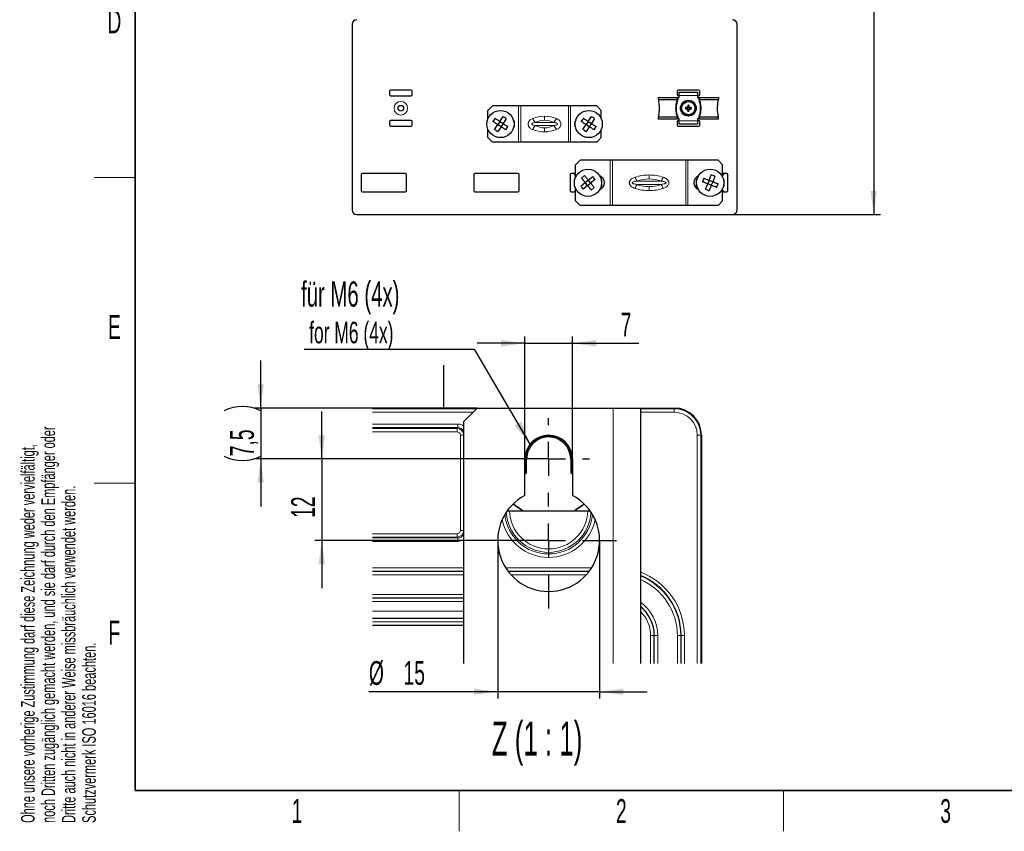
# Paper-space layout 'Blatt3' of a CAD drawing. Header units: millimetres. Extents: x 5 to 418, y 2 to 292.
# Tile 1 of 54: x 9 to 154, y 6 to 126. Entities that reach past the tile are written whole.
import ezdxf

# ---------------------------------------------------------------- set-up
doc = ezdxf.new("R2010")
doc.units = ezdxf.units.MM
doc.layers.add('SLD-0', color=7, linetype='Continuous')
doc.styles.add('SLDTEXTSTYLE0', font='TXT', dxfattribs={"width": 0.605})
doc.styles.add('SLDTEXTSTYLE2', font='TXT', dxfattribs={"width": 0.57})
doc.dimstyles.new('SLDDIMSTYLE0', dxfattribs={"dimtxt": 3.5, "dimasz": 3.5, "dimexe": 0, "dimexo": 0.0625, "dimgap": 0.875, "dimtad": 1, "dimlfac": 3, "dimrnd": 1e-09, "dimzin": 12, "dimdsep": 46, "dimtxsty": 'SLDTEXTSTYLE0', "dimsah": 1, "dimcen": 0.09, "dimadec": 0, "dimazin": 3, "dimtfac": 1, "dimtofl": 0, "dimtmove": 0, "dimatfit": 3, "dimfxl": 1, "dimfrac": 2, "dimtolj": 1, "dimtzin": 12, "dimarcsym": 0})
doc.dimstyles.new('SLDDIMSTYLE3', dxfattribs={"dimtxt": 3.5, "dimasz": 3.5, "dimexe": 0, "dimexo": 0.0625, "dimgap": 0.875, "dimtad": 1, "dimrnd": 1e-09, "dimzin": 12, "dimdsep": 46, "dimtxsty": 'SLDTEXTSTYLE0', "dimsah": 1, "dimcen": 0.09, "dimadec": 0, "dimazin": 3, "dimtfac": 1, "dimtmove": 0, "dimatfit": 0, "dimfxl": 1, "dimfrac": 2, "dimtolj": 1, "dimtzin": 12, "dimarcsym": 0})
doc.dimstyles.new('SLDDIMSTYLE4', dxfattribs={"dimtxt": 0.18, "dimasz": 3.5, "dimexe": 0, "dimexo": 0.0625, "dimgap": 0, "dimtad": 0, "dimtih": 1, "dimtoh": 1, "dimdec": 0, "dimrnd": 1e-09, "dimzin": 0, "dimdsep": 46, "dimtxsty": 'Standard', "dimsah": 1, "dimcen": 0.09, "dimadec": 0, "dimazin": 0, "dimtfac": 3.5, "dimtdec": 0, "dimtofl": 0, "dimtmove": 0, "dimatfit": 3, "dimfxl": 1, "dimfrac": 2, "dimtolj": 1, "dimtzin": 0, "dimarcsym": 0})

# ---------------------------------------------------------------- blocks, each defined once
blk = doc.blocks.new('_D_14')
at = {"layer": 'SLD-0', "color": 7}
for p, q in [((113.3, 244.97), (135.76, 244.97)), ((134.76, 244.97), (134.76, 96.8)), ((113.97, 96.8), (135.76, 96.8))]:
    blk.add_line(p, q, dxfattribs=at)
for centre, start, end in [((132.07, 171.53), 63.4349, 116.5651), ((132.07, 170.24), 243.4349, 296.5651)]:
    blk.add_arc(centre, 6.01, start, end, dxfattribs=at)
for points in [[(134.76, 244.97), (134.3, 241.47), (135.22, 241.47)], [(134.76, 96.8), (135.22, 100.3), (134.3, 100.3)]]:
    blk.add_solid(points, dxfattribs=at)
at = {"layer": 'SLD-0', "color": 7, "insert": (130.25, 164.87), "char_height": 3.5, "attachment_point": 1, "rotation": 90, "style": 'SLDTEXTSTYLE0'}
blk.add_mtext('444,5', dxfattribs=at)
blk = doc.blocks.new('_D_23')
at = {"layer": 'SLD-0', "color": 7}
for p, q in [((83.4, 60.82), (83.4, 78.85)), ((90.4, 60.82), (90.4, 78.85)), ((83.4, 77.85), (76.4, 77.85)), ((83.4, 77.85), (90.4, 77.85)), ((90.4, 77.85), (100.18, 77.85))]:
    blk.add_line(p, q, dxfattribs=at)
for points in [[(83.4, 77.85), (79.9, 78.31), (79.9, 77.39)], [(90.4, 77.85), (93.9, 77.39), (93.9, 78.31)]]:
    blk.add_solid(points, dxfattribs=at)
at = {"layer": 'SLD-0', "color": 7, "insert": (97.51, 82.36), "char_height": 3.5, "attachment_point": 1, "style": 'SLDTEXTSTYLE0'}
blk.add_mtext('7', dxfattribs=at)
blk = doc.blocks.new('_D_24')
at = {"layer": 'SLD-0', "color": 7}
for p, q in [((44.51, 68.32), (44.51, 75.32)), ((76.4, 68.32), (43.51, 68.32)), ((44.51, 68.32), (44.51, 60.82)), ((86.9, 60.82), (43.51, 60.82)), ((44.51, 60.82), (44.51, 53.82))]:
    blk.add_line(p, q, dxfattribs=at)
for centre, start, end in [((41.82, 62.54), 63.4349, 116.5651), ((41.82, 66.6), 243.4349, 296.5651)]:
    blk.add_arc(centre, 6.01, start, end, dxfattribs=at)
for points in [[(44.51, 68.32), (44.97, 71.82), (44.05, 71.82)], [(44.51, 60.82), (44.05, 57.32), (44.97, 57.32)]]:
    blk.add_solid(points, dxfattribs=at)
at = {"layer": 'SLD-0', "color": 7, "insert": (40, 61.23), "char_height": 3.5, "attachment_point": 1, "rotation": 90, "style": 'SLDTEXTSTYLE0'}
blk.add_mtext('7,5', dxfattribs=at)
blk = doc.blocks.new('_D_25')
at = {"layer": 'SLD-0', "color": 7}
for p, q in [((53.5, 60.82), (53.5, 67.82)), ((86.9, 60.82), (52.5, 60.82)), ((53.5, 60.82), (53.5, 48.82)), ((86.9, 48.82), (52.5, 48.82)), ((53.5, 48.82), (53.5, 41.82))]:
    blk.add_line(p, q, dxfattribs=at)
for points in [[(53.5, 60.82), (53.96, 64.32), (53.04, 64.32)], [(53.5, 48.82), (53.04, 45.32), (53.96, 45.32)]]:
    blk.add_solid(points, dxfattribs=at)
at = {"layer": 'SLD-0', "color": 7, "insert": (48.99, 52.15), "char_height": 3.5, "attachment_point": 1, "rotation": 90, "style": 'SLDTEXTSTYLE0'}
blk.add_mtext('12', dxfattribs=at)
blk = doc.blocks.new('_D_26')
at = {"layer": 'SLD-0', "color": 7}
for p, q in [((79.4, 48.82), (79.4, 25.55)), ((94.4, 48.82), (94.4, 25.55)), ((79.4, 26.55), (60.44, 26.55)), ((94.4, 26.55), (79.4, 26.55)), ((94.4, 26.55), (101.4, 26.55))]:
    blk.add_line(p, q, dxfattribs=at)
for points in [[(79.4, 26.55), (75.9, 27.01), (75.9, 26.09)], [(94.4, 26.55), (97.9, 26.09), (97.9, 27.01)]]:
    blk.add_solid(points, dxfattribs=at)
at = {"layer": 'SLD-0', "color": 7, "char_height": 3.5, "attachment_point": 1, "rotation": 359.9999, "style": 'SLDTEXTSTYLE0'}
for s, insert in [('%%c', (60.44, 31.06)), ('15', (65.54, 31.07))]:
    blk.add_mtext(s, dxfattribs=dict(at, insert=insert))
blk = doc.blocks.new('SW_NOTE_0_1')
at = {"layer": 'SLD-0', "color": 0}
blk.add_line((-25.08, 0), (0, 0), dxfattribs=at)
at = {"layer": 'SLD-0', "color": 0, "attachment_point": 1, "style": 'SLDTEXTSTYLE0'}
for s, insert, char_height in [('für M6 (4x)', (-25.53, 9.97), 3.7042), ('for M6 (4x)', (-24.34, 4.04), 3.175)]:
    blk.add_mtext(s, dxfattribs=dict(at, insert=insert, char_height=char_height))
blk = doc.blocks.new('SW_CENTERMARKSYMBOL_10')
at = {"layer": 'SLD-0', "color": 0}
for p, q in [((0, 5), (0, 6)), ((0, 0), (0, 2.5)), ((-5, 0), (-6, 0)), ((0, 0), (-2.5, 0)), ((0, 0), (0, -2.5)), ((0, 0), (2.5, 0)), ((5, 0), (6, 0)), ((0, -7), (0, -5)), ((0, -12), (0, -9.5)), ((-5, -12), (-10, -12)), ((0, -12), (-2.5, -12)), ((0, -12), (0, -14.5)), ((0, -12), (2.5, -12)), ((5, -12), (10, -12)), ((0, -17), (0, -22))]:
    blk.add_line(p, q, dxfattribs=at)

psp = doc.layouts.new('Blatt3')

# ---------------------------------------------------------------- linework, layer by layer
at = {"color": 7, "linetype": 'Continuous', "lineweight": 25}
for p, q in [((57.9703, 124.835), (57.9703, 97.4684)), ((114.6369, 97.4684), (114.6369, 124.835)), ((63.4703, 114.9684), (63.4703, 114.4684)), ((66.6369, 115.135), (63.6369, 115.135)), ((66.8036, 114.4684), (66.8036, 114.9684)), ((105.8036, 114.9684), (105.8036, 114.4684)), ((108.9703, 115.135), (105.9703, 115.135)), ((106.1369, 114.835), (108.8036, 114.835)), ((106.1369, 114.335), (106.1369, 114.835)), ((108.8036, 114.835), (108.8036, 114.335)), ((109.1369, 114.4684), (109.1369, 114.9684)), ((63.6369, 114.3017), (66.6369, 114.3017)), ((103.0369, 114.0517), (103.0369, 113.7484)), ((103.0369, 114.0517), (105.8233, 114.0517)), ((103.0369, 113.7484), (105.8202, 113.7484)), ((105.8202, 113.7484), (105.8233, 113.7482)), ((105.8233, 114.0517), (105.947, 114.0517)), ((105.947, 114.0517), (106.1369, 114.0517)), ((105.9703, 114.3017), (106.1369, 114.3017)), ((106.1369, 114.0517), (106.1369, 114.335)), ((108.8036, 114.335), (108.8036, 114.0517)), ((108.8036, 114.3017), (108.9703, 114.3017)), ((108.8036, 114.0517), (108.9936, 114.0517)), ((108.9936, 114.0517), (109.1173, 114.0517)), ((109.1173, 114.0517), (111.9036, 114.0517)), ((109.1173, 113.7482), (109.1204, 113.7484)), ((109.1204, 113.7484), (111.9036, 113.7484)), ((111.9036, 114.0517), (111.9036, 113.7484)), ((78.6369, 112.8017), (77.9703, 112.135)), ((77.9703, 110.9343), (77.9703, 112.135)), ((82.4848, 112.8017), (78.6369, 112.8017)), ((82.7903, 112.8017), (82.4848, 112.8017)), ((89.8169, 112.8017), (82.7903, 112.8017)), ((90.1224, 112.8017), (89.8169, 112.8017)), ((93.9703, 112.8017), (90.1224, 112.8017)), ((94.6369, 112.135), (93.9703, 112.8017)), ((94.6369, 110.9343), (94.6369, 112.135)), ((107.1135, 112.4826), (107.024, 112.42)), ((107.1135, 112.4826), (107.0292, 112.5521)), ((107.2044, 112.479), (107.1135, 112.4826)), ((107.4148, 112.5285), (107.2044, 112.479)), ((107.2044, 112.479), (107.4102, 112.4129)), ((107.4102, 112.4129), (107.3074, 112.318)), ((107.4148, 112.5285), (107.3199, 112.6312)), ((107.4561, 112.1116), (107.3865, 112.0273)), ((107.4102, 112.4129), (107.4597, 112.2025)), ((107.4809, 112.7342), (107.4148, 112.5285)), ((107.4845, 112.8251), (107.4219, 112.9147)), ((107.4597, 112.2025), (107.4561, 112.1116)), ((107.4561, 112.1116), (107.5187, 112.0221)), ((107.4597, 112.2025), (107.5258, 112.4083)), ((107.4809, 112.7342), (107.4845, 112.8251)), ((107.5304, 112.5239), (107.4809, 112.7342)), ((107.4845, 112.8251), (107.554, 112.9094)), ((107.5258, 112.4083), (107.7362, 112.4578)), ((107.5258, 112.4083), (107.6206, 112.3055)), ((107.5304, 112.5239), (107.6331, 112.6187)), ((107.7362, 112.4578), (107.5304, 112.5239)), ((107.7362, 112.4578), (107.827, 112.4541)), ((107.827, 112.4541), (107.9166, 112.5167)), ((107.827, 112.4541), (107.9113, 112.3846)), ((63.4703, 110.4684), (63.4703, 109.9684)), ((66.6369, 110.635), (63.6369, 110.635)), ((66.8036, 109.9684), (66.8036, 110.4684)), ((79.0098, 110.9921), (78.6999, 110.5177)), ((79.7214, 110.5272), (79.4114, 110.0528)), ((79.7214, 110.5272), (80.1863, 111.2388)), ((79.7214, 110.5272), (80.1958, 110.2173)), ((80.1958, 110.2173), (79.8858, 109.7429)), ((80.6607, 110.9289), (80.1958, 110.2173)), ((81.8036, 110.5517), (81.8036, 109.7184)), ((90.8036, 109.7184), (90.8036, 110.5517)), ((92.0098, 110.9921), (91.6999, 110.5177)), ((92.7214, 110.5272), (92.4114, 110.0528)), ((92.7214, 110.5272), (93.1863, 111.2388)), ((92.7214, 110.5272), (93.1958, 110.2173)), ((93.1958, 110.2173), (92.8858, 109.7429)), ((93.6607, 110.9289), (93.1958, 110.2173)), ((103.0369, 111.1883), (105.8202, 111.1883)), ((103.0369, 111.1883), (103.0369, 110.885)), ((103.0369, 110.885), (105.8233, 110.885)), ((105.8036, 110.4684), (105.8036, 109.9684)), ((105.8233, 111.1886), (105.8202, 111.1883)), ((105.947, 110.885), (105.8233, 110.885)), ((106.1369, 110.885), (105.947, 110.885)), ((106.1369, 110.635), (105.9703, 110.635)), ((106.1369, 110.6017), (106.1369, 110.885)), ((106.1369, 110.1017), (106.1369, 110.6017)), ((108.8036, 110.885), (108.8036, 110.6017)), ((108.9936, 110.885), (108.8036, 110.885)), ((108.9703, 110.635), (108.8036, 110.635)), ((108.8036, 110.6017), (108.8036, 110.1017)), ((109.1173, 110.885), (108.9936, 110.885)), ((109.1204, 111.1883), (109.1173, 111.1886)), ((109.1173, 110.885), (111.9036, 110.885)), ((109.1204, 111.1883), (111.9036, 111.1883)), ((109.1369, 109.9684), (109.1369, 110.4684)), ((111.9036, 110.885), (111.9036, 111.1883)), ((63.6369, 109.8017), (66.6369, 109.8017)), ((77.9703, 108.135), (77.9703, 109.3357)), ((78.9465, 109.3412), (79.4114, 110.0528)), ((79.8858, 109.7429), (79.4114, 110.0528)), ((79.8858, 109.7429), (79.4209, 109.0313)), ((80.5974, 109.278), (80.9074, 109.7524)), ((91.9465, 109.3412), (92.4114, 110.0528)), ((92.8858, 109.7429), (92.4114, 110.0528)), ((92.8858, 109.7429), (92.4209, 109.0313)), ((93.5974, 109.278), (93.9074, 109.7524)), ((94.6369, 108.135), (94.6369, 109.3357)), ((105.9703, 109.8017), (108.9703, 109.8017)), ((108.8036, 110.1017), (106.1369, 110.1017)), ((77.9703, 108.135), (78.6369, 107.4684)), ((82.4848, 107.4684), (78.6369, 107.4684)), ((82.7903, 107.4684), (82.4848, 107.4684)), ((89.8169, 107.4684), (82.7903, 107.4684)), ((90.1224, 107.4684), (89.8169, 107.4684)), ((93.9703, 107.4684), (90.1224, 107.4684)), ((93.9703, 107.4684), (94.6369, 108.135)), ((91.5203, 104.8184), (90.8536, 104.1517)), ((95.9788, 104.8184), (91.5203, 104.8184)), ((96.2873, 104.8184), (95.9788, 104.8184)), ((107.0866, 104.8184), (96.2873, 104.8184)), ((107.3951, 104.8184), (107.0866, 104.8184)), ((111.8536, 104.8184), (107.3951, 104.8184)), ((112.5203, 104.1517), (111.8536, 104.8184)), ((90.8536, 102.2843), (90.8536, 104.1517)), ((112.5203, 102.2843), (112.5203, 104.1517)), ((59.3036, 102.6684), (59.3036, 100.3017)), ((65.8036, 102.835), (59.4703, 102.835)), ((65.9703, 100.3017), (65.9703, 102.6684)), ((75.8703, 102.6684), (75.8703, 100.3017)), ((82.3703, 102.835), (76.0369, 102.835)), ((82.5369, 100.3017), (82.5369, 102.6684)), ((90.0703, 102.6684), (90.0703, 100.3017)), ((90.8536, 102.835), (90.2369, 102.835)), ((90.6869, 102.835), (90.6869, 102.6832)), ((90.6869, 100.996), (90.6869, 101.9741)), ((90.7896, 102.1176), (90.7758, 102.1111)), ((90.8369, 102.6225), (90.8369, 102.835)), ((91.6268, 100.9944), (92.2885, 101.5278)), ((92.1963, 102.5452), (91.7551, 102.1896)), ((92.2885, 101.5278), (92.7297, 101.8834)), ((92.6442, 101.0866), (92.2885, 101.5278)), ((92.7297, 101.8834), (93.3915, 102.4169)), ((92.7297, 101.8834), (93.0854, 101.4423)), ((93.7471, 101.9757), (93.0854, 101.4423)), ((94.4309, 102.4641), (94.4374, 102.4849)), ((94.5981, 102.1111), (94.5843, 102.1176)), ((94.6869, 101.9741), (94.6869, 100.996)), ((108.6869, 100.996), (108.6869, 101.9741)), ((108.7896, 102.1176), (108.7758, 102.1111)), ((108.9365, 102.4849), (108.943, 102.4641)), ((109.7366, 102.1644), (109.5287, 101.6373)), ((110.5273, 101.8526), (110.3194, 101.3254)), ((110.5273, 101.8526), (110.8392, 102.6433)), ((110.5273, 101.8526), (111.0545, 101.6447)), ((111.0545, 101.6447), (110.8466, 101.1175)), ((111.3663, 102.4354), (111.0545, 101.6447)), ((113.1369, 102.835), (112.5203, 102.835)), ((112.5369, 102.835), (112.5369, 102.6225)), ((112.5843, 102.1176), (112.5981, 102.1111)), ((112.6869, 102.6832), (112.6869, 102.835)), ((112.6869, 101.9741), (112.6869, 100.996)), ((113.3036, 100.3017), (113.3036, 102.6684)), ((59.4703, 100.135), (65.8036, 100.135)), ((76.0369, 100.135), (82.3703, 100.135)), ((90.2369, 100.135), (90.8536, 100.135)), ((90.6869, 100.2869), (90.6869, 100.135)), ((90.7896, 100.8524), (90.7758, 100.859)), ((90.8369, 100.135), (90.8369, 100.3476)), ((90.8536, 98.8184), (90.8536, 100.6857)), ((92.6442, 101.0866), (91.9824, 100.5532)), ((92.6442, 101.0866), (93.0854, 101.4423)), ((93.1776, 100.4249), (93.6188, 100.7805)), ((94.4374, 100.4852), (94.4309, 100.5059)), ((94.5843, 100.8524), (94.5981, 100.859)), ((108.7758, 100.859), (108.7896, 100.8524)), ((108.943, 100.5059), (108.9365, 100.4852)), ((110.0076, 100.5347), (110.3194, 101.3254)), ((110.8466, 101.1175), (110.3194, 101.3254)), ((110.8466, 101.1175), (110.5347, 100.3268)), ((111.6373, 100.8056), (111.8452, 101.3328)), ((112.5203, 98.8184), (112.5203, 100.6857)), ((112.5203, 100.135), (113.1369, 100.135)), ((112.5369, 100.3476), (112.5369, 100.135)), ((112.5843, 100.8524), (112.5981, 100.859)), ((112.6869, 100.135), (112.6869, 100.2869)), ((90.8536, 98.8184), (91.5203, 98.1517)), ((111.8536, 98.1517), (112.5203, 98.8184)), ((95.9788, 98.1517), (91.5203, 98.1517)), ((96.2873, 98.1517), (95.9788, 98.1517)), ((107.0866, 98.1517), (96.2873, 98.1517)), ((107.3951, 98.1517), (107.0866, 98.1517)), ((111.8536, 98.1517), (107.3951, 98.1517)), ((58.6369, 96.8017), (113.9703, 96.8017)), ((71.4005, 74.6417), (71.4005, 68.3227)), ((60.9819, 68.3227), (76.4005, 68.3227)), ((76.4005, 68.3227), (74.4005, 66.3227)), ((76.4005, 68.3227), (96.4005, 68.3227)), ((96.4005, 68.3227), (100.4005, 68.3227)), ((100.4005, 68.3227), (105.4005, 68.3227)), ((100.4005, 68.3227), (100.4005, 30.6906)), ((74.4005, 30.6906), (74.4005, 66.3227)), ((109.4005, 64.3227), (109.4005, 30.6906)), ((83.4005, 55.4559), (83.4005, 60.8227)), ((83.5369, 60.8227), (83.5369, 58.8747)), ((83.6505, 58.8103), (83.6505, 60.8227)), ((90.1505, 60.8227), (90.1505, 58.8103)), ((90.2641, 58.8747), (90.2641, 60.8227)), ((90.4005, 60.8227), (90.4005, 55.4559)), ((83.4005, 58.6334), (83.633, 58.7796)), ((83.5369, 58.8747), (83.6505, 58.8103)), ((83.633, 58.7796), (83.6505, 58.8103)), ((90.1505, 58.8103), (90.2641, 58.8747)), ((90.1505, 58.8103), (90.168, 58.7796)), ((90.168, 58.7796), (90.4005, 58.6334)), ((81.155, 53.2005), (92.646, 53.2005)), ((74.4005, 36.3227), (60.9819, 36.3227))]:
    psp.add_line(p, q, dxfattribs=at)
at = {"color": 7, "linetype": 'Continuous', "lineweight": 18}
for p, q in [((105.8233, 113.7482), (105.8233, 114.0517)), ((105.947, 114.0517), (105.947, 113.7265)), ((108.8036, 114.335), (106.1369, 114.335)), ((108.9936, 113.7265), (108.9936, 114.0517)), ((109.1173, 114.0517), (109.1173, 113.7482)), ((82.4848, 107.4684), (82.4848, 112.8017)), ((82.7903, 107.4684), (82.7903, 112.8017)), ((89.8169, 107.4684), (89.8169, 112.8017)), ((90.1224, 107.4684), (90.1224, 112.8017)), ((84.9456, 110.3707), (87.6616, 110.3707)), ((86.3036, 110.6957), (86.3036, 111.2849)), ((105.8233, 110.885), (105.8233, 111.1886)), ((105.947, 111.2102), (105.947, 110.885)), ((106.1369, 110.6017), (108.8036, 110.6017)), ((108.9936, 110.885), (108.9936, 111.2102)), ((109.1173, 111.1886), (109.1173, 110.885)), ((84.9456, 109.8993), (87.6616, 109.8993)), ((86.3036, 109.5744), (86.3036, 108.9851)), ((95.9788, 98.1517), (95.9788, 104.8184)), ((96.2873, 98.1517), (96.2873, 104.8184)), ((107.0866, 98.1517), (107.0866, 104.8184)), ((107.3951, 98.1517), (107.3951, 104.8184)), ((99.9138, 101.7207), (103.4601, 101.7207)), ((101.6869, 102.0457), (101.6869, 102.6349)), ((99.9138, 101.2493), (103.4601, 101.2493)), ((101.6869, 100.9244), (101.6869, 100.3351)), ((60.9819, 68.2091), (76.2869, 68.2091)), ((96.4005, 30.6906), (96.4005, 68.3227)), ((100.4005, 68.2091), (105.4005, 68.2091)), ((105.4005, 68.2091), (105.4005, 68.3227)), ((105.4005, 68.2091), (105.4005, 67.7091)), ((75.787, 67.7091), (60.9819, 67.7091)), ((105.4005, 67.7091), (100.4005, 67.7091)), ((60.9819, 65.9537), (73.5317, 65.9537)), ((73.5317, 65.4537), (60.9819, 65.4537)), ((60.9819, 65.3312), (73.4092, 65.3312)), ((73.4092, 65.3312), (73.5317, 65.4537)), ((73.4092, 64.8313), (73.4092, 65.3312)), ((73.5317, 65.4537), (73.5317, 65.9537)), ((73.4092, 64.8313), (60.9819, 64.8313)), ((74.4005, 64.3314), (73.9091, 64.3314)), ((73.9091, 50.3139), (73.9091, 64.3314)), ((108.787, 30.6906), (108.787, 64.3227)), ((109.2869, 64.3227), (108.787, 64.3227)), ((109.2869, 64.3227), (109.2869, 30.6906)), ((109.2869, 64.3227), (109.4005, 64.3227)), ((83.4005, 60.8227), (83.5369, 60.8227)), ((83.5369, 60.8227), (83.6505, 60.8227)), ((90.2641, 60.8227), (90.1505, 60.8227)), ((90.4005, 60.8227), (90.2641, 60.8227)), ((83.5369, 58.8747), (83.4005, 58.7897)), ((90.4005, 58.7897), (90.2641, 58.8747)), ((60.9819, 49.814), (73.4092, 49.814)), ((73.4092, 49.3141), (60.9819, 49.3141)), ((73.4092, 49.3141), (73.4092, 49.814)), ((73.5317, 49.1916), (73.4092, 49.3141)), ((74.4005, 50.3139), (73.9091, 50.3139)), ((60.9819, 49.1916), (73.5317, 49.1916)), ((73.5317, 48.6917), (60.9819, 48.6917)), ((73.5317, 48.6917), (73.5317, 49.1916)), ((74.4005, 44.814), (60.9819, 44.814)), ((74.4005, 44.3141), (60.9819, 44.3141)), ((74.4005, 44.2701), (60.9819, 44.2701)), ((74.4005, 43.7702), (60.9819, 43.7702)), ((93.2393, 44.814), (80.5617, 44.814)), ((92.8941, 44.3141), (80.9069, 44.3141)), ((92.8607, 44.2701), (80.9402, 44.2701)), ((92.4433, 43.7702), (81.3577, 43.7702)), ((74.4005, 40.8751), (60.9819, 40.8751)), ((74.4005, 40.3752), (60.9819, 40.3752)), ((74.4005, 40.3312), (60.9819, 40.3312)), ((74.4005, 39.8313), (60.9819, 39.8313)), ((60.9819, 38.3926), (74.4005, 38.3926)), ((74.4005, 37.3928), (60.9819, 37.3928)), ((60.9819, 37.3312), (74.4005, 37.3312)), ((74.4005, 36.8313), (60.9819, 36.8313)), ((101.9092, 30.6906), (101.9092, 34.8227)), ((101.9092, 34.8227), (102.4091, 34.8227)), ((102.4091, 30.6906), (102.4091, 34.8227)), ((102.4091, 34.8227), (102.453, 34.8227)), ((102.453, 30.6906), (102.453, 34.8227)), ((102.453, 34.8227), (102.9529, 34.8227)), ((102.9529, 30.6906), (102.9529, 34.8227)), ((105.8481, 34.8227), (106.348, 34.8227)), ((105.8481, 30.6906), (105.8481, 34.8227)), ((106.348, 34.8227), (106.3919, 34.8227)), ((106.348, 30.6906), (106.348, 34.8227)), ((106.3919, 34.8227), (106.8918, 34.8227)), ((106.3919, 30.6906), (106.3919, 34.8227)), ((106.8918, 30.6906), (106.8918, 34.8227))]:
    psp.add_line(p, q, dxfattribs=at)
at = {"color": 7, "linetype": 'Continuous', "lineweight": 25, "flags": 128}
for points in [[(83.1036, 53.2005), (82.8918, 53.3185), (81.6633, 54.1913)], [(81.6759, 54.2035), (81.9126, 54.0072), (83.1406, 53.2005)], [(90.6604, 53.2005), (91.8884, 54.0072), (92.1251, 54.2035)], [(92.1377, 54.1913), (90.9092, 53.3185), (90.6974, 53.2005)]]:
    psp.add_lwpolyline(points, dxfattribs=at)
at = {"color": 7, "linetype": 'Continuous', "lineweight": 18}
psp.add_circle((65.1369, 112.4684), 1, dxfattribs=at)
at = {"color": 7, "linetype": 'Continuous', "lineweight": 25}
for centre, radius in [((107.4703, 112.4684), 1.1667), ((107.4703, 112.4684), 1), ((107.4703, 112.4684), 0.9667), ((65.1369, 112.4684), 0.4167), ((79.8036, 110.135), 2), ((92.8036, 110.135), 2), ((92.6869, 101.485), 2), ((110.6869, 101.485), 2)]:
    psp.add_circle(centre, radius, dxfattribs=at)
for centre, radius, start, end in [((58.6369, 124.835), 0.6667, 90, 180), ((113.9703, 124.835), 0.6667, 0, 90), ((63.6369, 114.9684), 0.1667, 90, 180), ((66.6369, 114.9684), 0.1667, 0, 90), ((105.9703, 114.9684), 0.1667, 90, 180), ((108.9703, 114.9684), 0.1667, 0, 90), ((63.6369, 114.4684), 0.1667, 180, 270), ((66.6369, 114.4684), 0.1667, 270, 360), ((105.9703, 114.4684), 0.1667, 180, 270), ((108.9703, 114.4684), 0.1667, 270, 360), ((114.7164, 112.1795), 7.6962, 177.224509, 178.208984), ((109.671, 119.3326), 7.4021, 249.047083, 251.379026), ((109.1175, 105.4507), 7.4021, 104.054468, 106.38641), ((114.4879, 114.1156), 7.4021, 194.054468, 196.38641), ((114.3345, 110.2677), 7.4021, 159.047083, 161.379026), ((107.7592, 119.7145), 7.6962, 267.224509, 268.208984), ((107.1814, 105.2222), 7.6962, 87.224509, 88.208984), ((100.6061, 114.669), 7.4021, 339.047083, 341.379026), ((100.4526, 110.8212), 7.4021, 14.054468, 16.38641), ((105.8231, 119.486), 7.4021, 284.054468, 286.38641), ((105.2696, 105.6041), 7.4021, 69.047083, 71.379026), ((100.2241, 112.7573), 7.6962, 357.224509, 358.208984), ((63.6369, 110.4684), 0.1667, 90, 180), ((66.6369, 110.4684), 0.1667, 0, 90), ((80.8036, 110.135), 1.0833, 327.45282, 32.54718), ((91.8036, 110.135), 1.0833, 147.45282, 212.54718), ((105.9703, 110.4684), 0.1667, 90, 180), ((108.9703, 110.4684), 0.1667, 0, 90), ((63.6369, 109.9684), 0.1667, 180, 270), ((66.6369, 109.9684), 0.1667, 270, 0), ((105.9703, 109.9684), 0.1667, 180, 270), ((108.9703, 109.9684), 0.1667, 270, 0), ((59.4703, 102.6684), 0.1667, 90, 180), ((65.8036, 102.6684), 0.1667, 0, 90), ((76.0369, 102.6684), 0.1667, 90, 180), ((82.3703, 102.6684), 0.1667, 0, 90), ((90.2369, 102.6684), 0.1667, 90, 180), ((90.6536, 102.385), 0.3, 52.330113, 83.62063), ((90.8369, 101.9741), 0.15, 114.042076, 180), ((94.0203, 101.485), 1.0833, 291.283369, 68.716631), ((94.5369, 101.9741), 0.15, 0, 65.957924), ((109.3536, 101.485), 1.0833, 111.283369, 248.716631), ((108.8369, 101.9741), 0.15, 114.042076, 180), ((112.7203, 102.385), 0.3, 96.37937, 127.669887), ((112.5369, 101.9741), 0.15, 0, 65.957924), ((113.1369, 102.6684), 0.1667, 0, 90), ((59.4703, 100.3017), 0.1667, 180, 270), ((65.8036, 100.3017), 0.1667, 270, 0), ((76.0369, 100.3017), 0.1667, 180, 270), ((82.3703, 100.3017), 0.1667, 270, 0), ((90.2369, 100.3017), 0.1667, 180, 270), ((90.8369, 100.996), 0.15, 180, 245.957924), ((90.6536, 100.585), 0.3, 276.37937, 307.669887), ((94.5369, 100.996), 0.15, 294.042076, 0), ((108.8369, 100.996), 0.15, 180, 245.957924), ((112.7203, 100.585), 0.3, 232.330113, 263.62063), ((112.5369, 100.996), 0.15, 294.042076, 0), ((113.1369, 100.3017), 0.1667, 270, 0), ((58.6369, 97.4684), 0.6667, 180, 270), ((113.9703, 97.4684), 0.6667, 270, 0), ((105.4005, 64.3226), 4, 0.000303, 89.99959), ((86.9005, 60.8227), 3.5, 0.00015, 179.99985), ((86.9005, 60.8227), 3.3636, 0.000163, 179.999837), ((86.9005, 60.8227), 3.25, 0.0001, 179.9999), ((86.9005, 48.8227), 7.5, 117.818146, 62.181854), ((96.9005, 34.8227), 9.4915, 0.000111, 68.361083), ((96.9005, 34.8226), 5.5526, 0.000304, 50.924272)]:
    psp.add_arc(centre, radius, start, end, dxfattribs=at)
at = {"color": 7, "linetype": 'Continuous', "lineweight": 18}
for centre, radius, start, end in [((86.2381, 111.6135), 1.7931, 201.375528, 223.876361), ((86.3036, 107.6957), 3, 90, 116.914792), ((86.3036, 107.6957), 3, 63.085208, 90), ((86.3691, 111.6135), 1.7931, 316.123639, 338.624472), ((86.2381, 108.6565), 1.7931, 136.123639, 158.624472), ((86.3036, 112.5744), 3, 243.085208, 270), ((86.3036, 112.5744), 3, 270, 296.914792), ((86.3691, 108.6565), 1.7931, 21.375528, 43.876361), ((101.6262, 102.9483), 2.107, 197.634414, 215.6346), ((101.6869, 97.0457), 5, 90, 110.770495), ((101.6869, 97.0457), 5, 69.229505, 90), ((101.7476, 102.9483), 2.107, 324.3654, 342.365586), ((101.6262, 100.0218), 2.107, 144.3654, 162.365586), ((101.6869, 105.9244), 5, 249.229505, 270), ((101.6869, 105.9244), 5, 270, 290.770495), ((101.7476, 100.0218), 2.107, 17.634414, 35.6346), ((105.4005, 64.3227), 3.8864, 359.999763, 90.000017), ((105.4005, 64.3227), 3.3865, 0.000216, 89.999784), ((73.4091, 64.3312), 1, 0.009082, 89.991558), ((73.532, 64.4545), 1.4992, 54.595806, 90.009297), ((73.5321, 64.4543), 0.9994, 29.666509, 90.020378), ((73.4092, 64.3314), 0.4999, 359.996782, 90.001937), ((86.9005, 53.3227), 6.4914, 186.031244, 353.968756), ((86.9005, 53.3227), 6.2467, 183.081023, 356.918977), ((86.9005, 53.3227), 5.7468, 181.218443, 358.781557), ((86.9005, 53.3227), 6.9914, 191.810975, 348.189025), ((73.4091, 50.3141), 1, 270.008442, 359.990918), ((73.4093, 50.3139), 0.4998, 269.991267, 0.006598), ((73.532, 50.1911), 0.9995, 269.981404, 330.331708), ((73.5316, 50.192), 1.5003, 270.00462, 305.390277), ((96.9006, 34.8227), 9.9913, 359.999817, 69.494433), ((96.9005, 34.8227), 9.4475, 0.000031, 68.255423), ((96.9005, 34.8227), 8.9476, 0.000054, 66.972777), ((96.9005, 34.8227), 6.0524, 0.000052, 54.670424), ((96.9004, 34.8226), 5.5086, 0.000237, 50.552117), ((96.9005, 34.8227), 5.0087, 0.000152, 45.669799)]:
    psp.add_arc(centre, radius, start, end, dxfattribs=at)
for centre, major_axis, ratio, start_param, end_param in [((86.3036, 108.2849), (3.8333, 0), 0.7826087, 1.57079633, 2.04054806), ((86.3036, 108.2849), (3.8333, 0), 0.7826087, 1.10104459, 1.57079633), ((86.3036, 111.9851), (3.8333, 0), 0.7826087, 4.24263724, 4.71238898), ((86.3036, 111.9851), (3.8333, 0), 0.7826087, 4.71238898, 5.18214072), ((101.6869, 97.6349), (5.8333, 0), 0.85714286, 1.57079633, 1.93330985), ((101.6869, 97.6349), (5.8333, 0), 0.85714286, 1.2082828, 1.57079633), ((101.6869, 105.3351), (5.8333, 0), 0.85714286, 4.34987545, 4.71238898), ((101.6869, 105.3351), (5.8333, 0), 0.85714286, 4.71238898, 5.07490251)]:
    psp.add_ellipse(centre, major_axis=major_axis, ratio=ratio, start_param=start_param, end_param=end_param, dxfattribs=at)
at = {"color": 7, "linetype": 'Continuous', "lineweight": 25}
for points, knots in [([(103.0369, 113.7484), (103.0789, 113.5112), (103.1638, 113.0314), (103.1793, 112.3529), (103.1379, 111.7338), (103.0707, 111.3709), (103.0369, 111.1883)], [0, 0, 0, 0, 0.28121999, 0.56863169, 0.78296729, 1, 1, 1, 1]), ([(105.8233, 113.7482), (105.8373, 113.7457), (105.8653, 113.7409), (105.9099, 113.7331), (105.9373, 113.7283), (105.9461, 113.7267), (105.947, 113.7265)], [0, 0, 0, 0, 0.40397967, 0.80779985, 0.98184659, 1, 1, 1, 1]), ([(109.1173, 113.7482), (109.1033, 113.7457), (109.0752, 113.7409), (109.0306, 113.7331), (109.0032, 113.7282), (108.9944, 113.7267), (108.9936, 113.7265)], [0, 0, 0, 0, 0.40466307, 0.80916563, 0.9818463, 1, 1, 1, 1]), ([(111.9036, 111.1883), (111.8616, 111.4256), (111.7768, 111.9053), (111.7612, 112.5838), (111.8027, 113.2029), (111.8698, 113.5658), (111.9036, 113.7484)], [0, 0, 0, 0, 0.28121999, 0.56863169, 0.78296729, 1, 1, 1, 1]), ([(79.4114, 110.0528), (79.2918, 110.131), (79.0511, 110.2882), (78.8174, 110.4409), (78.6999, 110.5177)], [0, 0, 0, 0, 0.49705285, 1, 1, 1, 1]), ([(79.0098, 110.9921), (79.1259, 110.9162), (79.3596, 110.7635), (79.6003, 110.6063), (79.7214, 110.5272)], [0, 0, 0, 0, 0.497052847, 1, 1, 1, 1]), ([(80.6607, 110.9289), (80.5818, 110.9804), (80.4237, 111.0837), (80.2656, 111.187), (80.1863, 111.2388)], [0, 0, 0, 0, 0.49863245, 1, 1, 1, 1]), ([(80.1958, 110.2173), (80.3154, 110.1391), (80.5561, 109.9818), (80.7898, 109.8292), (80.9074, 109.7524)], [0, 0, 0, 0, 0.49705285, 1, 1, 1, 1]), ([(92.4114, 110.0528), (92.2918, 110.131), (92.0511, 110.2882), (91.8174, 110.4409), (91.6999, 110.5177)], [0, 0, 0, 0, 0.49705285, 1, 1, 1, 1]), ([(92.0098, 110.9921), (92.1259, 110.9162), (92.3596, 110.7635), (92.6003, 110.6063), (92.7214, 110.5272)], [0, 0, 0, 0, 0.497052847, 1, 1, 1, 1]), ([(93.6607, 110.9289), (93.5818, 110.9804), (93.4237, 111.0837), (93.2656, 111.187), (93.1863, 111.2388)], [0, 0, 0, 0, 0.49863245, 1, 1, 1, 1]), ([(93.1958, 110.2173), (93.3154, 110.1391), (93.5561, 109.9818), (93.7898, 109.8292), (93.9074, 109.7524)], [0, 0, 0, 0, 0.49705285, 1, 1, 1, 1]), ([(105.8233, 111.1886), (105.8373, 111.191), (105.8654, 111.1959), (105.91, 111.2037), (105.9373, 111.2085), (105.9461, 111.21), (105.947, 111.2102)], [0, 0, 0, 0, 0.40466307, 0.80916563, 0.9818463, 1, 1, 1, 1]), ([(109.1173, 111.1886), (109.1033, 111.191), (109.0753, 111.1959), (109.0307, 111.2037), (109.0033, 111.2085), (108.9944, 111.21), (108.9936, 111.2102)], [0, 0, 0, 0, 0.40397967, 0.80779985, 0.98184659, 1, 1, 1, 1]), ([(78.9465, 109.3412), (79.0254, 109.2897), (79.1835, 109.1864), (79.3417, 109.0831), (79.4209, 109.0313)], [0, 0, 0, 0, 0.49863245, 1, 1, 1, 1]), ([(80.5974, 109.278), (80.4813, 109.3538), (80.2476, 109.5065), (80.0069, 109.6638), (79.8858, 109.7429)], [0, 0, 0, 0, 0.497052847, 1, 1, 1, 1]), ([(91.9465, 109.3412), (92.0254, 109.2897), (92.1835, 109.1864), (92.3417, 109.0831), (92.4209, 109.0313)], [0, 0, 0, 0, 0.49863245, 1, 1, 1, 1]), ([(93.5974, 109.278), (93.4813, 109.3538), (93.2476, 109.5065), (93.0069, 109.6638), (92.8858, 109.7429)], [0, 0, 0, 0, 0.49705285, 1, 1, 1, 1]), ([(90.8536, 102.6085), (90.8521, 102.6099), (90.8474, 102.6142), (90.8412, 102.6191), (90.8374, 102.6222), (90.837, 102.6224), (90.8369, 102.6225)], [0, 0, 0, 0, 0.16598672, 0.50385062, 0.84387945, 1, 1, 1, 1]), ([(92.2885, 101.5278), (92.1989, 101.6391), (92.0184, 101.8629), (91.8432, 102.0803), (91.7551, 102.1896)], [0, 0, 0, 0, 0.49705285, 1, 1, 1, 1]), ([(92.1963, 102.5452), (92.2834, 102.4372), (92.4585, 102.2199), (92.639, 101.996), (92.7297, 101.8834)], [0, 0, 0, 0, 0.49705285, 1, 1, 1, 1]), ([(93.7471, 101.9757), (93.688, 102.049), (93.5695, 102.1961), (93.4509, 102.3431), (93.3915, 102.4169)], [0, 0, 0, 0, 0.49863245, 1, 1, 1, 1]), ([(110.3194, 101.3254), (110.1865, 101.3778), (109.919, 101.4833), (109.6593, 101.5858), (109.5287, 101.6373)], [0, 0, 0, 0, 0.49705285, 1, 1, 1, 1]), ([(109.7366, 102.1644), (109.8657, 102.1135), (110.1253, 102.0111), (110.3928, 101.9056), (110.5273, 101.8526)], [0, 0, 0, 0, 0.49705285, 1, 1, 1, 1]), ([(111.3663, 102.4354), (111.2787, 102.4699), (111.103, 102.5392), (110.9273, 102.6085), (110.8392, 102.6433)], [0, 0, 0, 0, 0.49863245, 1, 1, 1, 1]), ([(111.0545, 101.6447), (111.1874, 101.5922), (111.4549, 101.4867), (111.7146, 101.3843), (111.8452, 101.3328)], [0, 0, 0, 0, 0.497052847, 1, 1, 1, 1]), ([(112.5369, 102.6225), (112.5366, 102.6222), (112.536, 102.6218), (112.531, 102.6178), (112.5255, 102.6134), (112.5215, 102.6096), (112.5203, 102.6085)], [0, 0, 0, 0, 0.284203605, 0.567674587, 0.867794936, 1, 1, 1, 1]), ([(90.8369, 100.3476), (90.8373, 100.3478), (90.8379, 100.3483), (90.8429, 100.3523), (90.8484, 100.3567), (90.8524, 100.3604), (90.8536, 100.3616)], [0, 0, 0, 0, 0.2842036, 0.56767459, 0.86779494, 1, 1, 1, 1]), ([(91.6268, 100.9944), (91.6859, 100.921), (91.8044, 100.774), (91.923, 100.6269), (91.9824, 100.5532)], [0, 0, 0, 0, 0.49863245, 1, 1, 1, 1]), ([(93.1776, 100.4249), (93.0905, 100.5329), (92.9154, 100.7502), (92.7349, 100.974), (92.6442, 101.0866)], [0, 0, 0, 0, 0.49705285, 1, 1, 1, 1]), ([(93.0854, 101.4423), (93.175, 101.331), (93.3555, 101.1071), (93.5307, 100.8898), (93.6188, 100.7805)], [0, 0, 0, 0, 0.49705285, 1, 1, 1, 1]), ([(110.0076, 100.5347), (110.0952, 100.5001), (110.2709, 100.4308), (110.4466, 100.3615), (110.5347, 100.3268)], [0, 0, 0, 0, 0.49863245, 1, 1, 1, 1]), ([(111.6373, 100.8056), (111.5082, 100.8565), (111.2486, 100.959), (110.9811, 101.0644), (110.8466, 101.1175)], [0, 0, 0, 0, 0.49705285, 1, 1, 1, 1]), ([(112.5203, 100.3615), (112.5218, 100.3601), (112.5265, 100.3559), (112.5326, 100.3509), (112.5365, 100.3479), (112.5368, 100.3476), (112.5369, 100.3476)], [0, 0, 0, 0, 0.16598672, 0.50385062, 0.84387945, 1, 1, 1, 1]), ([(83.5369, 58.8747), (83.5283, 58.8795), (83.4973, 58.8969), (83.4519, 58.9224), (83.415, 58.9429), (83.4005, 58.9509)], [0, 0, 0, 0, 0.18926398, 0.68174996, 1, 1, 1, 1]), ([(90.2641, 58.8747), (90.2665, 58.876), (90.2714, 58.8788), (90.28, 58.8836), (90.2958, 58.8925), (90.3218, 58.9071), (90.3519, 58.9239), (90.3792, 58.9391), (90.3937, 58.9472), (90.4005, 58.951)], [0, 0, 0, 0, 0.05178445, 0.10967709, 0.18920809, 0.39942075, 0.68162365, 0.8503579, 1, 1, 1, 1]), ([(80.8915, 53.2018), (80.8934, 53.2018), (80.9475, 53.2009), (81.0354, 53.2007), (81.1213, 53.2005), (81.155, 53.2005)], [0, 0, 0, 0, 0.02236642, 0.61619487, 1, 1, 1, 1]), ([(92.646, 53.2005), (92.7012, 53.2005), (92.7865, 53.2006), (92.8717, 53.2015), (92.9018, 53.2018)], [0, 0, 0, 0, 0.64745897, 1, 1, 1, 1])]:
    psp.add_open_spline(points, degree=3, knots=knots, dxfattribs=at)
at = {"color": 7, "linetype": 'Continuous', "lineweight": 18}
for points, knots in [([(105.8202, 111.1883), (105.7974, 111.2588), (105.7139, 111.5171), (105.6162, 111.9825), (105.5856, 112.5788), (105.6495, 113.1766), (105.7629, 113.5564), (105.8202, 113.7484)], [0, 0, 0, 0, 0.08527269, 0.31229612, 0.54473721, 0.76975296, 1, 1, 1, 1]), ([(105.947, 113.7265), (105.8415, 113.3478), (105.6316, 112.5945), (105.7702, 111.724), (105.9212, 111.2851), (105.947, 111.2102)], [0, 0, 0, 0, 0.45604649, 0.90708847, 1, 1, 1, 1]), ([(108.9936, 111.2102), (109.0194, 111.2851), (109.1703, 111.724), (109.309, 112.5945), (109.0991, 113.3478), (108.9936, 113.7265)], [0, 0, 0, 0, 0.09291153, 0.54395351, 1, 1, 1, 1]), ([(109.1204, 113.7484), (109.1766, 113.5606), (109.2902, 113.181), (109.3546, 112.588), (109.325, 111.9875), (109.2281, 111.5217), (109.1432, 111.2588), (109.1204, 111.1883)], [0, 0, 0, 0, 0.22522685, 0.45526048, 0.68210292, 0.9147273, 1, 1, 1, 1]), ([(84.5684, 109.3101), (84.5051, 109.3376), (84.3773, 109.3932), (84.2205, 109.4982), (84.0942, 109.6164), (84.0106, 109.7279), (83.9533, 109.8387), (83.9189, 109.9366), (83.8982, 110.0385), (83.8917, 110.1421), (83.8989, 110.2301), (83.9167, 110.3233), (83.9476, 110.4203), (84.006, 110.5344), (84.0839, 110.6403), (84.2, 110.7557), (84.3593, 110.8682), (84.4981, 110.9291), (84.5684, 110.96)], [0, 0, 0, 0, 0.09381258, 0.18925221, 0.25849208, 0.32952246, 0.37409186, 0.4197059, 0.46010148, 0.5024096, 0.54616522, 0.56769759, 0.61958181, 0.67337435, 0.73304624, 0.79410289, 0.89573899, 1, 1, 1, 1]), ([(84.9456, 110.3707), (84.8482, 110.3545), (84.7019, 110.3302), (84.5454, 110.2726), (84.4726, 110.2272), (84.4386, 110.1947), (84.4204, 110.1606), (84.4163, 110.1316), (84.4236, 110.1011), (84.4468, 110.0651), (84.5238, 110.0036), (84.6953, 109.9416), (84.8521, 109.9151), (84.9456, 109.8993)], [0, 0, 0, 0, 0.243428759, 0.365333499, 0.410277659, 0.455518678, 0.479541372, 0.503770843, 0.525106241, 0.554740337, 0.607268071, 0.765765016, 1, 1, 1, 1]), ([(87.6616, 109.8993), (87.7591, 109.9155), (87.9053, 109.9398), (88.0619, 109.9975), (88.1346, 110.0429), (88.1687, 110.0753), (88.1868, 110.1094), (88.1909, 110.1384), (88.1837, 110.169), (88.1605, 110.205), (88.0834, 110.2665), (87.912, 110.3285), (87.7551, 110.3549), (87.6616, 110.3707)], [0, 0, 0, 0, 0.243428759, 0.365333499, 0.410277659, 0.455518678, 0.479541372, 0.503770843, 0.525106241, 0.554740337, 0.607268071, 0.765765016, 1, 1, 1, 1]), ([(88.0388, 110.96), (88.1646, 110.9008), (88.3835, 110.7977), (88.5949, 110.5647), (88.6813, 110.3687), (88.716, 110.1972), (88.7147, 110.0732), (88.6825, 109.9044), (88.6049, 109.7222), (88.3925, 109.4787), (88.1756, 109.3753), (88.0388, 109.3101)], [0, 0, 0, 0, 0.18936673, 0.32956515, 0.41973963, 0.46025351, 0.54620736, 0.56780279, 0.6733359, 0.79409535, 1, 1, 1, 1]), ([(99.6183, 100.6601), (99.521, 100.6953), (99.3237, 100.7668), (99.1096, 100.8993), (98.9686, 101.0297), (98.8942, 101.1217), (98.8392, 101.2153), (98.8063, 101.2958), (98.7855, 101.3762), (98.7754, 101.4548), (98.7771, 101.531), (98.7888, 101.611), (98.8124, 101.6934), (98.86, 101.7958), (98.9323, 101.9002), (99.0473, 102.0183), (99.2029, 102.1304), (99.4006, 102.2331), (99.5443, 102.2839), (99.6183, 102.31)], [0, 0, 0, 0, 0.12484967, 0.25300936, 0.30433917, 0.35661652, 0.39363592, 0.43148102, 0.45662992, 0.48830907, 0.52090722, 0.54237542, 0.57984693, 0.6184927, 0.6730678, 0.72932073, 0.81635629, 0.90546205, 1, 1, 1, 1]), ([(99.9138, 101.7207), (99.7333, 101.6995), (99.5075, 101.673), (99.2757, 101.584), (99.2132, 101.5378), (99.195, 101.5052), (99.1914, 101.4849), (99.1952, 101.4637), (99.2105, 101.4378), (99.2634, 101.3919), (99.4954, 101.2979), (99.7276, 101.2709), (99.9138, 101.2493)], [0, 0, 0, 0, 0.34413246, 0.43028677, 0.47373, 0.48814128, 0.50012206, 0.51212078, 0.52805452, 0.55620711, 0.64405917, 1, 1, 1, 1]), ([(103.4601, 101.2493), (103.6406, 101.2705), (103.8664, 101.297), (104.0982, 101.3861), (104.1606, 101.4323), (104.1789, 101.4648), (104.1825, 101.4852), (104.1786, 101.5063), (104.1634, 101.5322), (104.1105, 101.5782), (103.8785, 101.6722), (103.6463, 101.6991), (103.4601, 101.7207)], [0, 0, 0, 0, 0.34413246, 0.43028677, 0.47373, 0.48814128, 0.50012206, 0.51212078, 0.52805452, 0.55620711, 0.64405917, 1, 1, 1, 1]), ([(103.7556, 102.31), (103.952, 102.2334), (104.2289, 102.1254), (104.4794, 101.8635), (104.5595, 101.7055), (104.5956, 101.5665), (104.6009, 101.4665), (104.5802, 101.3256), (104.5142, 101.1537), (104.3131, 100.9214), (104.0405, 100.7613), (103.8294, 100.6863), (103.7556, 100.6601)], [0, 0, 0, 0, 0.25277193, 0.35640993, 0.43126388, 0.45648233, 0.52070562, 0.5422332, 0.61828063, 0.72903211, 0.90520061, 1, 1, 1, 1])]:
    psp.add_open_spline(points, degree=3, knots=knots, dxfattribs=at)
at = {"layer": 'SLD-0', "lineweight": 35}
for p, q in [((26, 282.5), (26, 12)), ((26, 12), (408, 12))]:
    psp.add_line(p, q, dxfattribs=at)
at = {"layer": 'SLD-0', "lineweight": 18}
for p, q in [((20, 102.25), (26, 102.25)), ((20, 57.25), (26, 57.25)), ((73.75, 6), (73.75, 12)), ((121.5, 6), (121.5, 12))]:
    psp.add_line(p, q, dxfattribs=at)

# ---------------------------------------------------------------- block references
at = {"layer": 'SLD-0', "color": 7}
for name, p in [('SW_NOTE_0_1', (75.9762, 76.9901)), ('SW_CENTERMARKSYMBOL_10', (86.9005, 60.8227))]:
    psp.add_blockref(name, p, dxfattribs=at)

# ---------------------------------------------------------------- texts
at = {"layer": 'SLD-0', "attachment_point": 2}
for s, insert, char_height, style in [('D', (22.9597, 127.0011), 3.5, 'SLDTEXTSTYLE0'), ('E', (22.9816, 82.0011), 3.5, 'SLDTEXTSTYLE0'), ('F', (22.9536, 37.0011), 3.5, 'SLDTEXTSTYLE0'), ('Z (1 : 1)', (85.195, 22.162), 5, 'SLDTEXTSTYLE2'), ('1', (49.8527, 10.743), 3.5, 'SLDTEXTSTYLE0'), ('2', (97.6027, 10.743), 3.5, 'SLDTEXTSTYLE0'), ('3', (145.3527, 10.743), 3.5, 'SLDTEXTSTYLE0')]:
    psp.add_mtext(s, dxfattribs=dict(at, insert=insert, char_height=char_height, style=style))
at = {"layer": 'SLD-0', "char_height": 2, "attachment_point": 1, "rotation": 90, "style": 'SLDTEXTSTYLE0'}
for s, insert in [('noch Dritten zugänglich gemacht werden, und sie darf durch den Empfänger oder', (12.2299, 7.2381)), ('Ohne unsere vorherige Zustimmung darf diese Zeichnung weder vervielfältigt,', (9.2299, 7.2381)), ('Dritte auch nicht in anderer Weise missbräuchlich verwendet werden.', (15.2299, 7.2381)), ('Schutzvermerk ISO 16016 beachten.', (18.2299, 7.2381))]:
    psp.add_mtext(s, dxfattribs=dict(at, insert=insert))

# ---------------------------------------------------------------- dimensions: what is measured, and where the dimension line sits
at = {"layer": 'SLD-0', "color": 7}
for base, p1, p2, angle, text, dimstyle, picture, middle in [((134.7586, 96.8017), (113.3036, 244.9684), (113.9703, 96.8017), 90, '(<>)', 'SLDDIMSTYLE0', '_D_14', (134.7586, 170.885)), ((44.5083, 60.8227), (76.4005, 68.3227), (86.9005, 60.8227), 90, '(<>)', 'SLDDIMSTYLE3', '_D_24', (44.5083, 64.5727)), ((79.4005, 26.5476), (94.4005, 48.8227), (79.4005, 48.8227), 359.999932, '%%c<>', 'SLDDIMSTYLE3', '_D_26', (65.6631, 26.5476))]:
    dim = psp.add_linear_dim(base=base, p1=p1, p2=p2, angle=angle, text=text, dimstyle=dimstyle, dxfattribs=at)
    dim.commit()
    dim.dimension.update_dxf_attribs({"geometry": picture, "text_midpoint": middle, "dimtype": 160})
dim = psp.add_linear_dim(base=(90.4005, 77.8503), p1=(83.4005, 60.8227), p2=(90.4005, 60.8227), dimstyle='SLDDIMSTYLE3', dxfattribs=at)
dim.commit()
dim.dimension.update_dxf_attribs({"geometry": '_D_23', "text_midpoint": (98.8452, 77.8503), "dimtype": 160})
dim = psp.add_linear_dim(base=(53.4971, 48.8227), p1=(86.9005, 60.8227), p2=(86.9005, 48.8227), angle=90, dimstyle='SLDDIMSTYLE3', dxfattribs=at)
dim.commit()
dim.dimension.update_dxf_attribs({"geometry": '_D_25', "text_midpoint": (53.4971, 54.8227), "dimtype": 160})

# ---------------------------------------------------------------- leaders
psp.add_leader([(84.167, 63.0086), (75.9762, 76.9901)], dimstyle='SLDDIMSTYLE4', dxfattribs=at)

doc.saveas('drawing.dxf')
